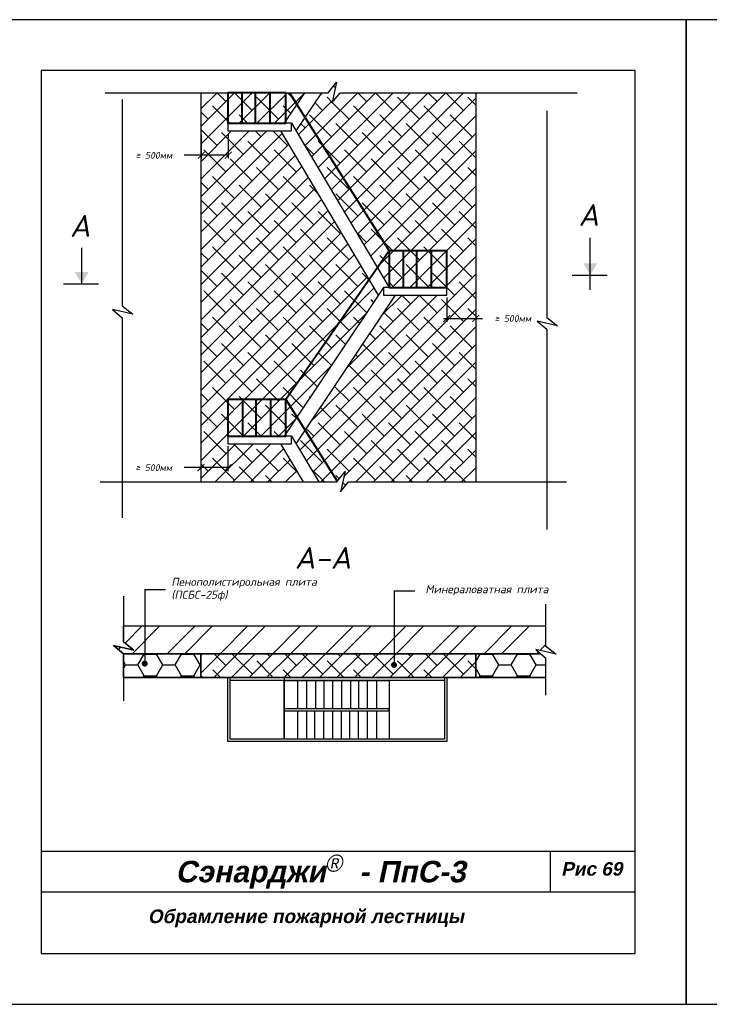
# Model space of a CAD drawing. Header units: inches. Extents: x 47 to 4151, y -1120 to 1902.
# Tile 30 of 93: x 1746 to 1949, y -419 to -129. Entities that reach past the tile are written whole.
import ezdxf

# ---------------------------------------------------------------- set-up
doc = ezdxf.new("R2010")
doc.units = ezdxf.units.IN
doc.header["$LTSCALE"] = 10
doc.header["$MEASUREMENT"] = 0
doc.layers.add('dim', color=160, linetype='Continuous', lineweight=15)
doc.layers.add('Layer1', color=108, linetype='Continuous', lineweight=30)
for name, color, linetype in [('DUBEL', 142, 'Continuous'), ('hatch', 240, 'Continuous'), ('ndp', 242, 'Continuous'), ('ramka', 248, 'Continuous')]:
    doc.layers.add(name, color=color, linetype=linetype)
doc.layers.add('list', color=5, linetype='Continuous', plot=False)
doc.layers.add('Вспомогательный', color=2, linetype='Continuous', plot=False)
doc.styles.add('ndp', font='ARIALBD.TTF', dxfattribs={"oblique": 12})
doc.styles.add('style2', font='romans.shx', dxfattribs={"oblique": 12})
doc.dimstyles.new('1', dxfattribs={"dimtxt": 2, "dimasz": 2, "dimexe": 1, "dimexo": 0.7, "dimgap": 2, "dimtad": 0, "dimtih": 1, "dimtoh": 1, "dimdec": 4, "dimzin": 0, "dimdsep": 46, "dimtxsty": 'style2', "dimblk": 'ARCHTICK', "dimcen": 1.5, "dimdle": 1, "dimadec": 0, "dimazin": 0, "dimtfac": 1, "dimtdec": 4, "dimtofl": 0, "dimtmove": 0, "dimatfit": 2, "dimldrblk": 'DOTSMALL', "dimfxl": 1, "dimtolj": 1, "dimtzin": 0, "dimarcsym": 0})

# ---------------------------------------------------------------- blocks, each defined once
blk = doc.blocks.new('_ArchTick')
at = {"layer": 'DUBEL', "color": 0, "const_width": 0.15}
blk.add_lwpolyline([(-0.5, -0.5), (0.5, 0.5)], dxfattribs=at)
blk = doc.blocks.new('*D351')
at = {"layer": 'Defpoints', "color": 0}
for p in [(1799.44, -254.02), (1807.38, -253.71), (1807.38, -260.76)]:
    blk.add_point(p, dxfattribs=at)
at = {"layer": 'ndp', "color": 0, "lineweight": -2}
for p, q in [((1799.44, -254.72), (1799.44, -261.76)), ((1807.38, -254.41), (1807.38, -261.76)), ((1799.44, -260.76), (1794.45, -260.76)), ((1807.38, -260.76), (1798.44, -260.76))]:
    blk.add_line(p, q, dxfattribs=at)
at = {"layer": 'ndp', "color": 0, "lineweight": -2, "xscale": 2, "yscale": 2, "zscale": 2, "rotation": 180}
blk.add_blockref('_ArchTick', (1799.44, -260.76), dxfattribs=at)
at = {"layer": 'ndp', "color": 0, "lineweight": -2, "xscale": 2, "yscale": 2, "zscale": 2}
blk.add_blockref('_ArchTick', (1807.38, -260.76), dxfattribs=at)
at = {"layer": 'ndp', "color": 0, "insert": (1785.52, -260.76), "char_height": 2, "attachment_point": 5, "style": 'style2'}
blk.add_mtext('\\A1;{\\fRomanS|b0|i0|c204|p2;≥ 500мм}', dxfattribs=at)
blk = doc.blocks.new('_DotSmall')
at = {"layer": 'DUBEL', "color": 0, "const_width": 0.5}
blk.add_lwpolyline([(-0.0625, 0, 1), (0.0625, 0, 1)], format="xyb", close=True, dxfattribs=at)
blk = doc.blocks.new('*D350')
at = {"layer": 'Defpoints', "color": 0}
for p in [(1871.87, -209.91), (1880.37, -210.03), (1880.37, -216.82)]:
    blk.add_point(p, dxfattribs=at)
at = {"layer": 'ndp', "color": 0, "lineweight": -2}
for p, q in [((1871.87, -210.61), (1871.87, -217.82)), ((1880.37, -210.73), (1880.37, -217.82)), ((1870.87, -216.82), (1880.37, -216.82)), ((1880.37, -216.82), (1882.37, -216.82))]:
    blk.add_line(p, q, dxfattribs=at)
at = {"layer": 'ndp', "color": 0, "lineweight": -2, "xscale": 2, "yscale": 2, "zscale": 2, "rotation": 180}
blk.add_blockref('_ArchTick', (1871.87, -216.82), dxfattribs=at)
at = {"layer": 'ndp', "color": 0, "lineweight": -2, "xscale": 2, "yscale": 2, "zscale": 2}
blk.add_blockref('_ArchTick', (1880.37, -216.82), dxfattribs=at)
at = {"layer": 'ndp', "color": 0, "insert": (1891.3, -216.82), "char_height": 2, "attachment_point": 5, "style": 'style2'}
blk.add_mtext('\\A1;{\\fRomanS|b0|i0|c204|p2;≥ 500мм}', dxfattribs=at)
blk = doc.blocks.new('A$C4B0B1F7E')
at = {"layer": 'hatch', "color": 1}
blk.add_line((0, 8.3), (0, 0), dxfattribs=at)
blk = doc.blocks.new('*D363')
at = {"layer": 'Defpoints', "color": 0}
for p in [(1799.51, -162.01), (1807.46, -161.7), (1807.46, -168.75)]:
    blk.add_point(p, dxfattribs=at)
at = {"layer": 'ndp', "color": 0, "lineweight": -2}
for p, q in [((1799.51, -162.71), (1799.51, -169.75)), ((1807.46, -162.4), (1807.46, -169.75)), ((1799.51, -168.75), (1794.53, -168.75)), ((1807.46, -168.75), (1798.51, -168.75))]:
    blk.add_line(p, q, dxfattribs=at)
at = {"layer": 'ndp', "color": 0, "lineweight": -2, "xscale": 2, "yscale": 2, "zscale": 2, "rotation": 180}
blk.add_blockref('_ArchTick', (1799.51, -168.75), dxfattribs=at)
at = {"layer": 'ndp', "color": 0, "lineweight": -2, "xscale": 2, "yscale": 2, "zscale": 2}
blk.add_blockref('_ArchTick', (1807.46, -168.75), dxfattribs=at)
at = {"layer": 'ndp', "color": 0, "insert": (1785.59, -168.75), "char_height": 2, "attachment_point": 5, "style": 'style2'}
blk.add_mtext('\\A1;{\\fRomanS|b0|i0|c204|p2;≥ 500мм}', dxfattribs=at)

msp = doc.modelspace()

# ---------------------------------------------------------------- hatches: boundary and pattern name
at = {"layer": 'dim'}
for points in [[(1912.112266, -200.573711), (1914.127449, -204.06411), (1916.142632, -200.573711)], [(1762.29038, -203.173491), (1764.305563, -206.66389), (1766.320745, -203.173491)]]:
    msp.add_hatch(color=1, dxfattribs=at).paths.add_polyline_path(points)
at = {"layer": 'hatch'}
h = msp.add_hatch(dxfattribs=at)
h.set_pattern_fill('ANSI38', color=1, scale=29.3275, style=0)
h.paths.add_polyline_path([(1799.438431, -150.344059), (1829.986365, -150.344059), (1823.993342, -159.338141), (1807.382543, -159.338141), (1807.382543, -161.595475), (1822.888774, -161.595475), (1851.675895, -209.912318), (1823.993342, -251.457155), (1807.382543, -251.457155), (1807.382543, -253.714489), (1822.888774, -253.714489), (1829.592355, -264.965905), (1799.438431, -264.965905)])
h.paths.add_polyline_path([(1834.910563, -150.344059), (1836.958196, -150.344059), (1839.412928, -147.229385), (1838.100767, -153.230398), (1840.472748, -150.344059), (1880.367691, -150.344059), (1880.367691, -264.965905), (1842.93525, -264.965905), (1840.563268, -267.852244), (1841.87543, -261.851231), (1839.420697, -264.965905), (1834.116993, -264.965905), (1827.413412, -253.714489), (1856.600095, -209.912316), (1871.865977, -209.912316), (1871.865977, -207.654982), (1854.855616, -207.654982), (1827.413412, -161.595475)])
h = msp.add_hatch(dxfattribs=at)
h.set_pattern_fill('ANSI32', color=1, scale=29.3275, style=0)
h.set_pattern_definition([(45, (210, 33.541), (-7.77663, 7.77663), []), (45, (215.184, 33.541), (-7.77663, 7.77663), [])])
h.paths.add_polyline_path([(1776.57595, -307.374803), (1900.948611, -307.374803), (1900.948611, -313.219675), (1904.063285, -315.674407), (1898.062273, -314.362246), (1899.512511, -315.554045), (1776.57595, -315.554045), (1773.689612, -313.182064), (1779.690624, -314.494225), (1776.57595, -312.039493)])
h = msp.add_hatch(dxfattribs=at)
h.set_pattern_fill('HONEY', color=1, scale=29.3275, style=0)
h.set_pattern_definition([(0, (210, 33.541), (5.498906, 3.174795), [3.665938, -7.331875]), (120, (210, 33.541), (-5.498906, 3.174795), [3.665937, -7.331875]), (60, (210, 33.541), (1e-08, 6.34959), [-7.331875, 3.665938])])
h.paths.add_polyline_path([(1880.400984, -315.554045), (1899.512511, -315.554045), (1900.948611, -316.734227), (1900.948611, -322.577313), (1880.400984, -322.577313)])
h.paths.add_polyline_path([(1776.57595, -315.554045), (1799.369939, -315.554045), (1799.369939, -322.577313), (1776.57595, -322.577313)])
h = msp.add_hatch(dxfattribs=at)
h.set_pattern_fill('ANSI38', color=1, scale=29.3275, style=0)
h.set_pattern_definition([(45, (210, 33.541), (-2.592209, 2.592209), []), (135, (210, 33.541), (-7.776628, 2.592209), [9.164844, -5.498906])])
h.paths.add_polyline_path([(1799.369939, -315.554045), (1880.400984, -315.554045), (1880.400984, -322.577313), (1799.369939, -322.577313)])

# ---------------------------------------------------------------- linework, layer by layer
at = {"layer": 'hatch', "color": 1}
for p, q in [((1829.986365, -150.344059), (1823.993342, -159.338141)), ((1834.910563, -150.344059), (1827.413412, -161.595475)), ((1826.068495, -159.338141), (1854.855616, -207.654982)), ((1822.888774, -161.595475), (1851.675895, -209.912318)), ((1853.180025, -207.654982), (1823.993342, -251.457155)), ((1856.600095, -209.912316), (1827.413412, -253.714489)), ((1826.068495, -251.457155), (1834.116993, -264.965905)), ((1822.888774, -253.714489), (1829.592355, -264.965905)), ((1776.57595, -307.374803), (1900.948611, -307.374803)), ((1776.57595, -315.554045), (1899.512511, -315.554045)), ((1776.57595, -322.577313), (1900.948611, -322.577313)), ((1823.993336, -323.49937), (1823.993342, -331.804203)), ((1823.993336, -323.49937), (1823.993342, -331.804203)), ((1823.993341, -323.49937), (1823.993346, -331.804203)), ((1823.993342, -322.577313), (1823.993342, -332.419054)), ((1823.993342, -323.499553), (1823.993342, -331.804203)), ((1823.993343, -323.499553), (1823.993343, -331.804203)), ((1823.993344, -323.499553), (1823.993344, -331.804203)), ((1823.995673, -323.49937), (1823.995678, -331.804203)), ((1827.884888, -323.501432), (1827.884894, -331.806264)), ((1830.568511, -323.501432), (1830.568516, -331.806264)), ((1833.198457, -323.501432), (1833.198463, -331.806264)), ((1835.613708, -323.501432), (1835.613713, -331.806264)), ((1838.189977, -323.501432), (1838.189983, -331.806264)), ((1840.8736, -323.501432), (1840.873605, -331.806264)), ((1843.449881, -323.501432), (1843.449886, -331.806264)), ((1845.865131, -323.501432), (1845.865137, -331.806264)), ((1848.441401, -323.501432), (1848.441406, -331.806264)), ((1851.125024, -323.501432), (1851.125029, -331.806264)), ((1854.855613, -323.501432), (1854.855618, -331.806264)), ((1823.993338, -332.45705), (1823.993343, -340.761883)), ((1854.855617, -331.806264), (1823.993342, -331.804203)), ((1823.993342, -332.419054), (1854.855617, -332.419054)), ((1827.877079, -332.45705), (1827.877084, -340.761883)), ((1830.507025, -332.45705), (1830.50703, -340.761883)), ((1832.922276, -332.45705), (1832.922281, -340.761883)), ((1835.498545, -332.45705), (1835.49855, -340.761883)), ((1838.182168, -332.45705), (1838.182173, -340.761883)), ((1840.758449, -332.45705), (1840.758454, -340.761883)), ((1843.173699, -332.45705), (1843.173704, -340.761883)), ((1845.749969, -332.45705), (1845.749974, -340.761883)), ((1848.433592, -332.45705), (1848.433597, -340.761883)), ((1851.11785, -332.457052), (1851.117855, -340.761885)), ((1854.855617, -332.419054), (1854.855617, -331.806264))]:
    msp.add_line(p, q, dxfattribs=at)
at = {"layer": 'hatch'}
for points in [[(1771.255333, -150.344059), (1836.958196, -150.344059), (1839.412928, -147.229385), (1838.100767, -153.230398), (1840.472748, -150.344059), (1910.227504, -150.344059)], [(1776.259869, -152.281012), (1776.259869, -213.073591), (1779.374543, -215.528323), (1773.37353, -214.216162), (1776.259869, -216.588143), (1776.259869, -275.568718)], [(1901.37332, -155.701268), (1901.37332, -216.493847), (1904.487993, -218.948579), (1898.486981, -217.636418), (1901.37332, -220.008399), (1901.37332, -278.988974)], [(1769.715477, -264.965905), (1839.420697, -264.965905), (1841.87543, -261.851231), (1840.563268, -267.852244), (1842.93525, -264.965905), (1907.147792, -264.965905)], [(1776.57595, -298.610661), (1776.57595, -312.039493), (1779.690624, -314.494225), (1773.689612, -313.182064), (1776.57595, -315.554045), (1776.57595, -329.417231)], [(1900.948611, -300.971014), (1900.948611, -313.219675), (1904.063285, -315.674407), (1898.062273, -314.362246), (1900.948611, -316.734227), (1900.948611, -327.721727)]]:
    msp.add_lwpolyline(points, dxfattribs=at)
at = {"layer": 'hatch', "color": 1}
msp.add_lwpolyline([(1799.438431, -150.344059), (1820.948797, -150.344059)], dxfattribs=at)
for points in [[(1826.068495, -159.338141), (1807.382543, -159.338141), (1807.382543, -161.595475), (1826.068495, -161.595475)], [(1871.865977, -207.654982), (1853.180025, -207.654982), (1853.180025, -209.912316), (1871.865977, -209.912316)], [(1826.068495, -251.457155), (1807.382543, -251.457155), (1807.382543, -253.714489), (1826.068495, -253.714489)], [(1807.382543, -322.577313), (1871.865977, -322.577313), (1871.865977, -341.42866), (1807.382543, -341.42866)], [(1808.015843, -322.577313), (1871.164987, -322.577313), (1871.164987, -323.499553), (1808.015843, -323.499553)], [(1808.015843, -322.577313), (1871.164987, -322.577313), (1871.164987, -340.76865), (1808.015843, -340.742448)], [(1823.993342, -323.499553), (1854.855617, -323.499553), (1854.855617, -340.761883), (1823.993342, -340.761883)], [(1823.993342, -323.499553), (1854.855617, -323.499553), (1854.855617, -340.761883), (1823.993342, -340.761883)]]:
    msp.add_lwpolyline(points, close=True, dxfattribs=at)
at = {"layer": 'Layer1', "color": 1}
for p, q in [((1799.438431, -150.344059), (1799.438431, -264.965905)), ((1880.367691, -150.344059), (1880.367691, -264.965905)), ((1854.855615, -207.654984), (1854.855615, -196.916818)), ((1854.855616, -207.654982), (1854.855616, -196.916816)), ((1871.865977, -207.654982), (1871.865977, -196.916816)), ((1799.369939, -315.554045), (1799.369939, -322.577313)), ((1880.400984, -315.554045), (1880.400984, -322.577313))]:
    msp.add_line(p, q, dxfattribs=at)
at = {"layer": 'Layer1', "color": 1, "lineweight": 40}
for p, q in [((1811.591579, -159.338139), (1811.591579, -150.344059)), ((1815.53231, -159.33814), (1815.53231, -150.344059)), ((1819.825934, -159.33814), (1819.825934, -150.344059)), ((1825.492508, -150.344059), (1854.855616, -196.916818)), ((1854.855615, -196.916816), (1824.392904, -240.718992)), ((1859.11445, -207.654983), (1859.11445, -196.916818)), ((1863.055181, -207.654984), (1863.055181, -196.916818)), ((1867.348805, -207.654984), (1867.348805, -196.916818)), ((1811.752344, -251.457153), (1811.752344, -240.718987)), ((1815.693075, -251.457154), (1815.693075, -240.718988)), ((1819.986699, -251.457154), (1819.986699, -240.718988)), ((1824.392904, -240.718992), (1839.564786, -264.783079))]:
    msp.add_line(p, q, dxfattribs=at)
for points in [[(1824.392904, -150.344059), (1807.382542, -150.344059), (1807.382542, -159.338143), (1824.392904, -159.338143)], [(1871.865977, -196.916816), (1854.855615, -196.916816), (1854.855615, -207.654982), (1871.865977, -207.654982)], [(1824.392904, -240.718992), (1807.382542, -240.718992), (1807.382542, -251.457157), (1824.392904, -251.457157)]]:
    msp.add_lwpolyline(points, close=True, dxfattribs=at)
at = {"layer": 'list'}
for points in [[(1732.340122, -418.822074), (1942.340122, -418.822074), (1942.340122, -128.822074), (1732.340122, -128.822074)], [(1942.340119, -418.822073), (2152.340119, -418.822073), (2152.340119, -128.822073), (1942.340119, -128.822073)]]:
    msp.add_lwpolyline(points, close=True, dxfattribs=at)
at = {"layer": 'ndp'}
for p, q in [((1914.127449, -208.388847), (1914.127449, -193.101017)), ((1764.305563, -206.66389), (1764.305563, -195.993028)), ((1908.77338, -204.06411), (1919.124577, -204.06411)), ((1758.951494, -206.66389), (1769.302691, -206.66389)), ((1782.874413, -296.68217), (1788.97618, -296.68217)), ((1782.874413, -296.68217), (1782.874413, -318.475157)), ((1856.325277, -297.080529), (1862.427044, -297.080529)), ((1856.325277, -297.080529), (1856.325277, -318.873516))]:
    msp.add_line(p, q, dxfattribs=at)
at = {"layer": 'ndp', "const_width": 0.879825}
for points in [[(1782.434501, -318.475157, 1), (1783.314326, -318.475157, 1)], [(1855.885364, -318.873516, 1), (1856.765189, -318.873516, 1)]]:
    msp.add_lwpolyline(points, format="xyb", close=True, dxfattribs=at)
at = {"layer": 'ramka'}
for p, q in [((1927.340122, -373.822074), (1752.340122, -373.822074)), ((1902.340122, -373.822074), (1902.340122, -385.822074)), ((1927.340122, -385.822074), (1752.340122, -385.822074))]:
    msp.add_line(p, q, dxfattribs=at)
msp.add_lwpolyline([(1752.340122, -403.822074), (1927.340122, -403.822074), (1927.340122, -143.822074), (1752.340122, -143.822074)], close=True, dxfattribs=at)
at = {"layer": 'Вспомогательный', "color": 1}
for points in [[(1776.57595, -307.374803), (1900.948611, -307.374803), (1900.948611, -313.219675), (1904.063285, -315.674407), (1898.062273, -314.362246), (1899.512511, -315.554045), (1776.57595, -315.554045), (1773.689612, -313.182064), (1779.690624, -314.494225), (1776.57595, -312.039493), (1776.57595, -307.374803)], [(1776.57595, -315.554045), (1799.369939, -315.554045), (1799.369939, -322.577313), (1776.57595, -322.577313), (1776.57595, -315.554045)], [(1799.369939, -315.554045), (1880.400984, -315.554045), (1880.400984, -322.577313), (1799.369939, -322.577313), (1799.369939, -315.554045)], [(1880.400984, -315.554045), (1899.512511, -315.554045), (1900.948611, -316.734227), (1900.948611, -322.577313), (1880.400984, -322.577313), (1880.400984, -315.554045)]]:
    msp.add_lwpolyline(points, dxfattribs=at)

# ---------------------------------------------------------------- block references
at = {"layer": 'hatch', "color": 1}
msp.add_blockref('A$C4B0B1F7E', (1823.993342, -331.804203), dxfattribs=at)

# ---------------------------------------------------------------- texts
at = {"layer": 'dim', "color": 160, "char_height": 6.4282148, "attachment_point": 1, "style": 'style2'}
for s, insert, width in [('{\\C1;A}', (1910.669292, -183.121439), 9.76187766), ('{\\C1;A}', (1760.847405, -186.337338), 9.76187766), ('{\\C1;A-A}', (1827.098545, -284.098942), 25.7516111)]:
    msp.add_mtext(s, dxfattribs=dict(at, insert=insert, width=width))
at = {"layer": 'ndp', "oblique": 12}
for s, height, style, p in [('Пенополистирольная плита', 2.34619952, 'style2', (1790.729014, -295.558165)), ('Минераловатная плита', 2.34619952, 'style2', (1865.558969, -297.749508)), ('(ПСБС-25ф)', 2.3461995, 'style2', (1790.729014, -299.356774)), ('Сэнарджи    - ПпС-3 ', 6.33260053, 'ndp', (1791.916791, -382.897736)), ('Рис 69 ', 4, 'ndp', (1905.543502, -380.920023)), ('Обрамление пожарной лестницы', 4, 'ndp', (1783.786227, -394.895972))]:
    msp.add_text(s, height=height, dxfattribs=dict(at, style=style)).set_placement(p)
at = {"layer": 'ndp', "insert": (1835.979595, -374.758652), "char_height": 5, "attachment_point": 1, "style": 'style2'}
msp.add_mtext('{\\fCentury Gothic|b0|i0|c204|p32;®}', dxfattribs=at)

# ---------------------------------------------------------------- dimensions: what is measured, and where the dimension line sits
at = {"layer": 'ndp'}
for base, p1, p2, picture, middle in [((1807.455946, -168.748016), (1799.511834, -162.011443), (1807.455946, -161.703208), '*D363', (1785.59234, -168.748016)), ((1880.367691, -216.823826), (1871.865977, -209.912316), (1880.367691, -210.031479), '*D350', (1891.300556, -216.823826)), ((1807.382543, -260.759297), (1799.438431, -254.022724), (1807.382543, -253.714489), '*D351', (1785.518937, -260.759297))]:
    dim = msp.add_linear_dim(base=base, p1=p1, p2=p2, text='{\\fRomanS|b0|i0|c204|p2;≥ 500мм}', dimstyle='1', override={"dimtmove": 0}, dxfattribs=at)
    dim.commit()
    dim.dimension.update_dxf_attribs({"geometry": picture, "text_midpoint": middle, "dimtype": 160})

doc.saveas('drawing.dxf')
